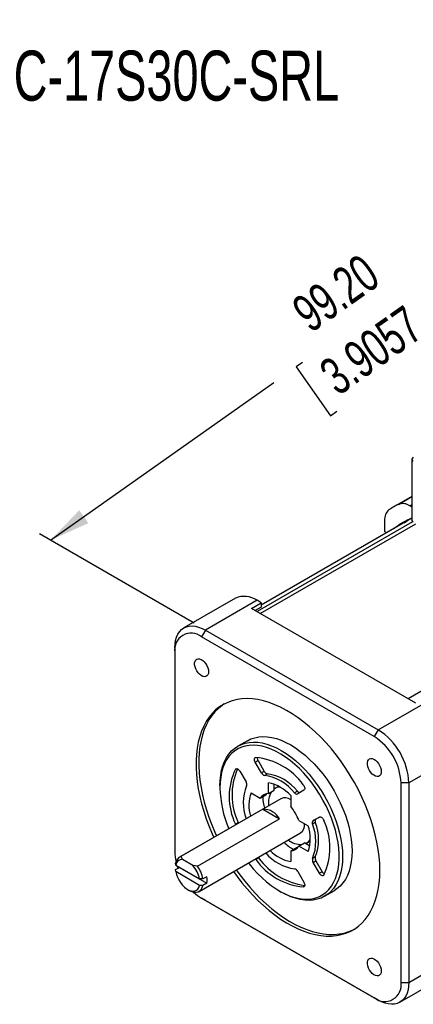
# Model space of a CAD drawing. Extents: x 11 to 421, y 5 to 275.
# Tile 4 of 16: x 70 to 95, y 100 to 162. Entities that reach past the tile are written whole.
import ezdxf
from ezdxf.enums import TextEntityAlignment as Align

# ---------------------------------------------------------------- set-up
doc = ezdxf.new("R2010")
doc.units = 0
doc.layers.get('0').update_dxf_attribs({"linetype": 'CONTINUOUS'})
doc.dimstyles.new('SLDDIMSTYLE3', dxfattribs={"dimtxt": 2.38125, "dimasz": 3, "dimexe": 0, "dimexo": 0.0625, "dimgap": 0.595313, "dimtad": 0, "dimlfac": 2, "dimrnd": 1e-09, "dimzin": 4, "dimsah": 1, "dimcen": 0.09, "dimazin": 3, "dimtfac": 1, "dimtofl": 0, "dimtmove": 0, "dimatfit": 3})

# ---------------------------------------------------------------- blocks, each defined once
blk = doc.blocks.new('_D_8')
at = {"color": 7, "linetype": 'CONTINUOUS'}
for p, q in [((115.618, 149.003), (106.239, 154.417)), ((106.946, 154.009), (98.755, 148.232)), ((96.953, 146.961), (97.347, 147.239)), ((97.347, 147.239), (99.528, 144.147)), ((99.528, 144.147), (99.133, 143.869)), ((88.06, 140.689), (87.665, 140.41)), ((87.665, 140.41), (89.846, 137.318)), ((72.086, 129.423), (86.258, 139.418)), ((89.846, 137.318), (90.241, 137.597)), ((81.199, 124.162), (71.379, 129.831))]:
    blk.add_line(p, q, dxfattribs=at)
for points in [[(106.946, 154.009), (104.55, 152.93), (105.126, 152.113)], [(72.086, 129.423), (74.483, 130.501), (73.906, 131.318)]]:
    blk.add_solid(points, dxfattribs=at)
at = {"color": 7, "linetype": 'CONTINUOUS', "width": 0.7}
for s, p in [('99.20', (88.994, 141.938, -12.82)), ('3.9057', (90.734, 137.945, -12.82))]:
    blk.add_text(s, height=2.3813, rotation=35.19425, dxfattribs=at).set_placement(p, align=Align.BOTTOM_LEFT)
blk = doc.blocks.new('SW_NOTE_8')
at = {"color": 0, "linetype": 'CONTINUOUS'}
blk.add_line((4.761, 14.789), (0, 0), dxfattribs=at)
blk.add_solid([(0, 0), (1.395, 2.702), (0.443, 3.009)], dxfattribs=at)
at = {"color": 0, "linetype": 'CONTINUOUS', "width": 0.7}
for s, height, p in [('□', 4.763, (44.232, 10.449)), ('CM1-C-17S30C-SRL', 3.175, (5.327, 10.916))]:
    blk.add_text(s, height=height, dxfattribs=at).set_placement(p, align=Align.BOTTOM_LEFT)

msp = doc.modelspace()

# ---------------------------------------------------------------- linework, layer by layer
at = {"color": 7, "linetype": 'CONTINUOUS'}
for p, q in [((95.0094, 134.554), (95.0094, 130.6755)), ((95.0094, 132.196), (93.8517, 131.5276)), ((95.0094, 131.5222), (94.877, 131.5986)), ((95.0094, 130.8104), (85.4453, 125.2891)), ((93.2765, 130.6743), (93.2765, 129.9709)), ((93.4158, 129.8904), (93.2765, 129.9709)), ((83.8052, 125.7397), (80.5349, 123.8517)), ((85.1801, 125.6035), (81.9097, 123.7156)), ((85.4453, 125.4504), (85.1801, 125.6035)), ((84.8266, 125.0933), (85.4453, 125.4504)), ((95.2564, 119.0722), (84.8266, 125.0933)), ((85.4453, 125.1682), (85.071, 124.9522)), ((85.4453, 125.4504), (85.4453, 125.1682)), ((81.9097, 123.7156), (81.6623, 123.2869)), ((81.9097, 123.7156), (92.8699, 117.3884)), ((92.6224, 116.9597), (81.6623, 123.2869)), ((79.9652, 122.5926), (79.9652, 122.3069)), ((79.9652, 122.3069), (79.9652, 109.6505)), ((92.8699, 117.3884), (96.1403, 119.2764)), ((92.8699, 117.3884), (92.6224, 116.9597)), ((84.5693, 116.7008), (83.9683, 116.3538)), ((98.0848, 115.9083), (94.8144, 114.0204)), ((85.0667, 115.3353), (85.2434, 115.4373)), ((85.4623, 114.6501), (85.0667, 115.3353)), ((85.2434, 115.4373), (85.639, 114.7521)), ((84.0886, 114.7705), (84.4842, 114.0853)), ((85.639, 114.7521), (85.4623, 114.6501)), ((85.6605, 114.4942), (85.8372, 114.5962)), ((82.829, 113.8356), (82.829, 113.7132)), ((85.9049, 113.3518), (85.9049, 114.0293)), ((86.2584, 113.5559), (86.2584, 113.9414)), ((86.496, 113.7716), (86.3192, 113.6696)), ((86.496, 113.7716), (86.5598, 113.8041)), ((94.8144, 114.0204), (94.3195, 114.0204)), ((94.3195, 101.364), (94.3195, 114.0204)), ((94.8144, 114.0204), (94.8144, 101.364)), ((84.8006, 113.3915), (85.3873, 113.0529)), ((85.3873, 113.0529), (85.7408, 113.257)), ((85.9049, 113.3518), (86.2584, 113.5559)), ((87.3191, 113.2128), (87.3191, 112.5354)), ((87.7403, 113.4976), (87.5635, 113.3956)), ((88.1573, 113.5511), (87.7617, 113.3226)), ((86.6942, 113.0201), (80.2595, 109.3054)), ((85.9049, 112.7539), (85.9135, 112.5694)), ((85.5513, 112.3458), (80.3541, 109.3455)), ((85.5513, 112.3458), (86.612, 111.7335)), ((88.7398, 111.6286), (89.1354, 111.8571)), ((89.1373, 111.8581), (88.9165, 111.7307)), ((81.4148, 108.7332), (86.612, 111.7335)), ((83.8078, 111.4115), (83.9846, 111.5135)), ((83.828, 111.3654), (83.8078, 111.4115)), ((84.0047, 111.4675), (83.9846, 111.5135)), ((87.8367, 111.6388), (88.4234, 111.3001)), ((88.7038, 111.4205), (88.8806, 111.5225)), ((88.9165, 111.7307), (88.7398, 111.6286)), ((81.5094, 107.1403), (87.9441, 110.8549)), ((87.8367, 110.0057), (88.1903, 110.2098)), ((88.4234, 109.667), (87.8367, 110.0057)), ((88.5241, 110.0171), (88.1903, 110.2098)), ((88.319, 110.2054), (88.4958, 110.3074)), ((88.5558, 110.3465), (88.4958, 110.3074)), ((80.3541, 109.3455), (80.4543, 109.1652)), ((87.3191, 109.7068), (87.6727, 109.9109)), ((87.3191, 109.7068), (87.3191, 109.0293)), ((88.8806, 109.3249), (88.7038, 109.2229)), ((80.0209, 108.803), (80.0184, 108.9269)), ((80.0209, 108.803), (81.5358, 107.9285)), ((81.1024, 108.7911), (80.4543, 109.1652)), ((81.4148, 108.7332), (81.1024, 108.7911)), ((85.1081, 109.1593), (85.0779, 109.2004)), ((85.2849, 109.2614), (85.1081, 109.1593)), ((85.2849, 109.2614), (85.2547, 109.3024)), ((88.7398, 108.9733), (88.9165, 109.0753)), ((89.1354, 108.2881), (88.7398, 108.9733)), ((88.9165, 109.0753), (89.3121, 108.3901)), ((80.0184, 108.5186), (80.2659, 108.6615)), ((80.0209, 108.3947), (80.0184, 108.5186)), ((81.5358, 107.5202), (80.0209, 108.3947)), ((80.2659, 108.6615), (81.9979, 107.6616)), ((81.9979, 108.0699), (81.7505, 107.927)), ((87.7617, 108.4085), (88.1573, 107.7233)), ((89.3121, 108.3901), (89.1354, 108.2881)), ((81.7505, 107.927), (81.5358, 107.9285)), ((81.7505, 107.5188), (81.5358, 107.5202)), ((81.9979, 107.6616), (81.7505, 107.5188)), ((80.7782, 107.2635), (80.8843, 107.2022)), ((86.6114, 107.1611), (86.7174, 107.0999)), ((89.4678, 106.8272), (90.0689, 107.1742)), ((81.6623, 106.7111), (92.6224, 100.384)), ((81.9097, 106.5682), (81.6623, 106.7111)), ((92.8699, 100.2411), (81.9097, 106.5682)), ((94.8144, 101.364), (98.0848, 103.2519)), ((94.2448, 100.1049), (97.5152, 101.9928)), ((94.3195, 101.364), (94.8144, 101.364)), ((92.8699, 100.2411), (92.6224, 100.384))]:
    msp.add_line(p, q, dxfattribs=at)
at = {"color": 8, "linetype": 'CONTINUOUS'}
for p, q in [((94.1609, 131.6907), (95.0094, 132.1805)), ((94.877, 131.5986), (95.0094, 131.675)), ((95.0518, 130.5868), (85.1811, 124.8886)), ((85.3879, 124.7692), (95.252, 130.4637)), ((104.673, 125.0748), (94.7658, 119.3555)), ((83.8078, 114.8847), (83.8801, 114.9264)), ((88.1159, 107.423), (88.1881, 107.4647))]:
    msp.add_line(p, q, dxfattribs=at)
at = {"color": 7, "linetype": 'CONTINUOUS', "flags": 128}
for points in [[(94.5107, 130.5225), (94.5713, 130.5704), (94.7436, 130.697)], [(79.9652, 122.5926), (79.9774, 122.837), (80.0139, 123.0642), (80.0743, 123.2713), (80.1578, 123.4558), (80.2632, 123.6153), (80.3894, 123.7478), (80.5347, 123.8517), (80.6973, 123.9256), (80.8752, 123.9686), (81.066, 123.9803), (81.2675, 123.9603), (81.477, 123.9091), (81.692, 123.8271), (81.9097, 123.7156)], [(82.1042, 121.0721), (82.0923, 120.9613), (82.0572, 120.8702), (82.0008, 120.8037), (81.9262, 120.7655), (81.8373, 120.7576), (81.739, 120.7803), (81.6366, 120.8326), (81.5355, 120.9115), (81.4413, 121.0128), (81.359, 121.1311), (81.293, 121.2599), (81.247, 121.3924), (81.2233, 121.5214), (81.2233, 121.6399), (81.247, 121.7415), (81.293, 121.8208), (81.359, 121.8735), (81.4413, 121.8967), (81.5355, 121.8893), (81.6366, 121.8515), (81.739, 121.7855), (81.8373, 121.6948), (81.9262, 121.5842), (82.0008, 121.4598), (82.0572, 121.3283), (82.0923, 121.1967), (82.1042, 121.0721)], [(92.976, 108.4678), (92.9642, 108.9018), (92.929, 109.3476), (92.8705, 109.8035), (92.789, 110.2675), (92.6847, 110.7379), (92.5581, 111.2127), (92.4097, 111.69), (92.24, 112.1678), (92.0499, 112.6444), (91.84, 113.1176), (91.6112, 113.5858), (91.3643, 114.0468), (91.1005, 114.499), (90.8207, 114.9404), (90.5262, 115.3694), (90.218, 115.7841), (89.8974, 116.1829), (89.5657, 116.5642), (89.2243, 116.9264), (88.8745, 117.2682), (88.5177, 117.588), (88.1553, 117.8848), (87.7889, 118.1571), (87.4199, 118.404), (87.0498, 118.6245), (86.68, 118.8176), (86.3121, 118.9826), (85.9476, 119.1188), (85.5878, 119.2257), (85.2343, 119.3029), (84.8885, 119.3499), (84.5518, 119.3667), (84.2255, 119.3532), (83.911, 119.3094), (83.6094, 119.2356), (83.3221, 119.1319), (83.0502, 118.9988), (82.7947, 118.8369), (82.5568, 118.6468), (82.3373, 118.4293), (82.1372, 118.1852), (81.9572, 117.9156), (81.7981, 117.6215), (81.6605, 117.304), (81.545, 116.9646), (81.452, 116.6045), (81.382, 116.2252), (81.3351, 115.8282), (81.3116, 115.4152), (81.3116, 114.9877), (81.3351, 114.5475), (81.382, 114.0965), (81.452, 113.6363), (81.545, 113.1688), (81.6605, 112.696), (81.7981, 112.2197), (81.9572, 111.7419), (82.1372, 111.2645), (82.3373, 110.7893), (82.4397, 110.564)], [(83.107, 119.0297), (82.9715, 118.939), (82.7336, 118.7489), (82.5141, 118.5313), (82.3139, 118.2873), (82.134, 118.0176), (81.9749, 117.7235), (81.8373, 117.4061), (81.7218, 117.0666), (81.6288, 116.7065), (81.5588, 116.3272), (81.5119, 115.9303), (81.4884, 115.5172), (81.4884, 115.0897), (81.5119, 114.6496), (81.5588, 114.1985), (81.6288, 113.7383), (81.7218, 113.2709), (81.8373, 112.7981), (81.9749, 112.3218), (82.134, 111.844), (82.3139, 111.3665), (82.5141, 110.8914), (82.6164, 110.666)], [(84.5693, 116.7008), (84.7933, 116.8105), (85.0332, 116.8904), (85.2871, 116.9397), (85.5535, 116.9582), (85.8308, 116.9458), (86.1173, 116.9024), (86.4112, 116.8285), (86.7107, 116.7244), (87.014, 116.5908), (87.3191, 116.4285), (87.6242, 116.2385), (87.9275, 116.022), (88.227, 115.7803), (88.5209, 115.5149), (88.8074, 115.2274), (89.0847, 114.9197), (89.3511, 114.5936), (89.6051, 114.2511), (89.8449, 113.8944), (90.0691, 113.5255), (90.2764, 113.1469), (90.4654, 112.7609), (90.6351, 112.3697), (90.7843, 111.9759), (90.9122, 111.5819), (91.0178, 111.19), (91.1007, 110.8028), (91.1603, 110.4226), (91.1962, 110.0516), (91.2082, 109.6924), (91.1962, 109.3469), (91.1603, 109.0175), (91.1007, 108.706), (91.0178, 108.4145), (90.9122, 108.1446), (90.7843, 107.8982), (90.6351, 107.6767), (90.4654, 107.4814), (90.2764, 107.3136), (90.0691, 107.1744), (90.0689, 107.1742)], [(82.829, 113.8356), (82.841, 114.1811), (82.8769, 114.5105), (82.9364, 114.822), (83.0193, 115.1135), (83.125, 115.3834), (83.2529, 115.6298), (83.4021, 115.8513), (83.5717, 116.0466), (83.7608, 116.2144), (83.9681, 116.3537), (84.1923, 116.4636), (84.4321, 116.5434), (84.686, 116.5928), (84.9525, 116.6113), (85.2298, 116.5988), (85.5163, 116.5555), (85.8102, 116.4815), (86.1097, 116.3774), (86.4129, 116.2438), (86.7181, 116.0815), (87.0232, 115.8915), (87.3265, 115.675), (87.626, 115.4333), (87.9199, 115.1679), (88.2064, 114.8805), (88.4837, 114.5727), (88.7501, 114.2466), (89.004, 113.9041), (89.2438, 113.5474), (89.4681, 113.1786), (89.6754, 112.8), (89.8644, 112.4139), (90.0341, 112.0228), (90.1833, 111.629), (90.3111, 111.2349), (90.4168, 110.8431), (90.4997, 110.4558), (90.5593, 110.0756), (90.5952, 109.7047), (90.6072, 109.3454), (90.5952, 109), (90.5593, 108.6705), (90.4997, 108.359), (90.4168, 108.0675), (90.3111, 107.7977), (90.1833, 107.5512), (90.0341, 107.3297), (89.8644, 107.1344), (89.6754, 106.9667), (89.4681, 106.8274), (89.2438, 106.7175), (89.004, 106.6376), (88.7501, 106.5883), (88.4837, 106.5698), (88.2064, 106.5822), (87.9199, 106.6256), (87.626, 106.6995), (87.3265, 106.8036), (87.0232, 106.9372), (86.7181, 107.0995), (86.7174, 107.0999)], [(84.6358, 108.9451), (84.6772, 108.8923), (84.9416, 108.574), (85.2166, 108.2744), (85.5004, 107.9954), (85.7912, 107.7387), (86.0872, 107.506), (86.3865, 107.2988), (86.6872, 107.1182), (86.9875, 106.9656), (87.2854, 106.8418), (87.579, 106.7477), (87.8665, 106.6838), (88.1461, 106.6505), (88.416, 106.6481), (88.6745, 106.6765), (88.9199, 106.7356), (89.1508, 106.825), (89.3656, 106.9442), (89.563, 107.0923), (89.7417, 107.2685), (89.9007, 107.4717), (90.0388, 107.7005), (90.1553, 107.9534), (90.2494, 108.2291), (90.3205, 108.5255), (90.3681, 108.841), (90.392, 109.1734), (90.392, 109.5208), (90.3681, 109.8808), (90.3205, 110.2513), (90.2494, 110.6299), (90.1553, 111.0141), (90.0388, 111.4016), (89.9007, 111.7899), (89.7417, 112.1766), (89.563, 112.5591), (89.3656, 112.9352), (89.1508, 113.3023), (88.9199, 113.6583), (88.6745, 114.0008), (88.416, 114.3277), (88.1461, 114.6368), (87.8665, 114.9264), (87.579, 115.1944), (87.2854, 115.4393), (86.9875, 115.6594), (86.6872, 115.8535), (86.3865, 116.0202), (86.0872, 116.1585), (85.7912, 116.2676), (85.5004, 116.3467), (85.2166, 116.3953), (84.9416, 116.4132), (84.6772, 116.4001), (84.4251, 116.3563), (84.1867, 116.282), (83.9637, 116.1776), (83.7575, 116.0439), (83.5693, 115.8816), (83.4003, 115.6918), (83.2516, 115.4756), (83.1242, 115.2346), (83.0188, 114.97), (82.9362, 114.6838), (82.8767, 114.3776), (82.8409, 114.0534), (82.829, 113.7132), (82.829, 113.7132)], [(85.0667, 115.3353), (85.0412, 115.3872), (85.0238, 115.4403), (85.0155, 115.4915), (85.0168, 115.5382), (85.0275, 115.5779), (85.047, 115.6083), (85.0744, 115.6279), (85.1081, 115.6356)], [(93.0643, 114.7449), (93.0524, 114.6341), (93.0173, 114.543), (92.961, 114.4766), (92.8863, 114.4383), (92.7975, 114.4304), (92.6991, 114.4532), (92.5967, 114.5054), (92.4957, 114.5843), (92.4014, 114.6856), (92.3191, 114.8039), (92.2532, 114.9328), (92.2071, 115.0652), (92.1835, 115.1942), (92.1835, 115.3127), (92.2071, 115.4143), (92.2532, 115.4936), (92.3191, 115.5463), (92.4014, 115.5696), (92.4957, 115.5621), (92.5967, 115.5244), (92.6991, 115.4583), (92.7975, 115.3676), (92.8863, 115.2571), (92.961, 115.1326), (93.0173, 115.0011), (93.0524, 114.8695), (93.0643, 114.7449)], [(83.8078, 114.8847), (83.8313, 114.9101), (83.862, 114.924), (83.8981, 114.9257), (83.9378, 114.9152), (83.9789, 114.8929), (84.0191, 114.8601), (84.0564, 114.8185), (84.0886, 114.7705)], [(88.1159, 113.8992), (88.1496, 113.8526), (88.177, 113.8015), (88.1965, 113.7484), (88.2072, 113.6964), (88.2085, 113.6483), (88.2002, 113.6066), (88.1828, 113.5736), (88.1573, 113.5511)], [(85.7408, 113.257), (85.7897, 113.3195), (85.8046, 113.3362)], [(89.1354, 111.8571), (89.1676, 111.8679), (89.2049, 111.8664), (89.2451, 111.8528), (89.2862, 111.8276), (89.3259, 111.7924), (89.362, 111.7489), (89.3927, 111.6996), (89.4162, 111.6471)], [(87.7729, 109.9265), (87.7512, 109.922), (87.6727, 109.9109)], [(80.1191, 108.7464), (80.1596, 108.6276), (80.1678, 108.6049)], [(80.0209, 108.3947), (80.0644, 108.2172), (80.1308, 108.038), (80.2177, 107.8626), (80.3226, 107.6969), (80.442, 107.5459), (80.5722, 107.4146), (80.7089, 107.3071), (80.8478, 107.2269), (80.9846, 107.1765), (81.1147, 107.1576), (81.2341, 107.1706), (81.339, 107.2154), (81.426, 107.2903), (81.4923, 107.393), (81.5358, 107.5202)], [(83.6896, 108.3989), (83.911, 108.0923), (84.2255, 107.6853), (84.5518, 107.2951), (84.8885, 106.9231), (85.2343, 106.5709), (85.5878, 106.24), (85.9476, 105.9315), (86.3121, 105.6468), (86.68, 105.3871), (87.0498, 105.1533), (87.4199, 104.9464), (87.7889, 104.7672), (88.1553, 104.6165), (88.5177, 104.4949), (88.8745, 104.4028), (89.2243, 104.3407), (89.5657, 104.3088), (89.8974, 104.3071), (90.218, 104.3358), (90.5262, 104.3946), (90.8207, 104.4835), (91.1005, 104.6019), (91.3643, 104.7494), (91.6112, 104.9255), (91.84, 105.1294), (92.0499, 105.3604), (92.24, 105.6173), (92.4097, 105.8994), (92.5581, 106.2053), (92.6847, 106.5339), (92.789, 106.8838), (92.8705, 107.2537), (92.929, 107.6421), (92.9642, 108.0473), (92.976, 108.4678)], [(83.8663, 108.5009), (84.0877, 108.1943), (84.4023, 107.7874), (84.7286, 107.3971), (85.0653, 107.0252), (85.4111, 106.673), (85.7646, 106.342), (86.1243, 106.0335), (86.4889, 105.7489), (86.8568, 105.4891), (87.2265, 105.2553), (87.5967, 105.0484), (87.9657, 104.8693), (88.3321, 104.7186), (88.6944, 104.597), (89.0512, 104.5049), (89.401, 104.4428), (89.7425, 104.4108), (90.0742, 104.4092), (90.3947, 104.4378), (90.7029, 104.4967), (90.9975, 104.5855), (91.2773, 104.7039), (91.3544, 104.7432)], [(89.4162, 108.1738), (89.3927, 108.1485), (89.362, 108.1346), (89.3259, 108.1328), (89.2862, 108.1434), (89.2451, 108.1657), (89.2049, 108.1985), (89.1676, 108.24), (89.1354, 108.2881)], [(80.8843, 107.2022), (80.8844, 107.2022), (81.035, 107.1302), (81.1812, 107.0901), (81.3187, 107.0831), (81.4435, 107.1095), (81.5519, 107.1684), (81.6409, 107.2581), (81.7077, 107.3761), (81.7505, 107.5188)], [(88.1573, 107.7233), (88.1828, 107.6713), (88.2002, 107.6183), (88.2085, 107.567), (88.2072, 107.5203), (88.1965, 107.4807), (88.177, 107.4502), (88.1496, 107.4306), (88.1159, 107.423)], [(93.0643, 102.0885), (93.0524, 101.9777), (93.0173, 101.8866), (92.961, 101.8202), (92.8863, 101.782), (92.7975, 101.774), (92.6991, 101.7968), (92.5967, 101.849), (92.4957, 101.9279), (92.4014, 102.0293), (92.3191, 102.1475), (92.2532, 102.2764), (92.2071, 102.4089), (92.1835, 102.5378), (92.1835, 102.6563), (92.2071, 102.758), (92.2532, 102.8373), (92.3191, 102.89), (92.4014, 102.9132), (92.4957, 102.9057), (92.5967, 102.868), (92.6991, 102.8019), (92.7975, 102.7112), (92.8863, 102.6007), (92.961, 102.4763), (93.0173, 102.3447), (93.0524, 102.2131), (93.0643, 102.0885)], [(94.8144, 101.364), (94.8022, 101.1196), (94.7657, 100.8925), (94.7053, 100.6853), (94.6219, 100.5009), (94.5164, 100.3414), (94.3902, 100.2088), (94.2449, 100.105), (94.0823, 100.031), (93.9045, 99.988), (93.7136, 99.9764), (93.5121, 99.9963), (93.3026, 100.0476), (93.0876, 100.1295), (92.8699, 100.2411)]]:
    msp.add_lwpolyline(points, dxfattribs=at)
at = {"color": 7, "linetype": 'CONTINUOUS'}
for centre, radius, start, end in [((95.1438, 134.554), 0.131, 110.783421, 249.216579), ((94.0513, 130.742), 0.7778, 129.681348, 184.993431), ((96.1377, 127.5677), 4.5724, 115.614805, 124.395946), ((94.4311, 130.9616), 0.7776, 55.008701, 110.330115), ((96.5309, 126.8864), 4.2089, 111.192526, 128.828597), ((95.1595, 130.6904), 0.1509, 185.694799, 245.625342), ((84.3702, 124.4347), 1.422, 55.280808, 113.408733), ((81.0032, 122.4688), 1.0506, 51.147399, 188.863353), ((90.6453, 113.8586), 3.6778, 2.52009, 57.47991), ((90.6136, 113.8404), 4.2047, 2.45345, 57.54655), ((84.6967, 111.4496), 4.2061, 35.618834, 84.386542), ((85.5297, 115.6156), 0.3373, 176.315942, 211.909905), ((87.4545, 113.1481), 4.0391, 154.535075, 205.464925), ((87.6976, 113.262), 4.1041, 156.264799, 205.216625), ((85.7181, 114.7713), 0.2831, 205.366432, 258.261931), ((85.8948, 114.8734), 0.2831, 205.36643, 258.261931), ((85.2177, 111.5297), 2.9974, 38.499167, 81.506209), ((85.3945, 111.6317), 2.9974, 38.499167, 81.506209), ((89.9735, 113.8807), 7.1465, 181.343133, 202.809471), ((87.2624, 112.7469), 2.9505, 158.344921, 199.833527), ((84.2513, 113.9244), 0.2831, 341.74295, 34.631657), ((85.4047, 111.5296), 2.5492, 41.322292, 78.683084), ((86.6705, 113.0562), 0.7064, 92.926239, 125.682449), ((87.1496, 112.587), 2.483, 161.094323, 195.9489), ((85.9587, 112.661), 0.6929, 94.452109, 145.558643), ((88.7739, 113.1918), 3.2228, 180.785624, 193.947124), ((87.1054, 112.8112), 1.2019, 147.258541, 182.732979), ((86.9528, 112.4459), 0.6298, 54.437259, 114.252282), ((87.7108, 113.49), 0.1749, 212.664061, 286.923288), ((87.8876, 113.592), 0.1749, 212.664063, 286.923287), ((84.6519, 110.3978), 3.4181, 21.289503, 38.710497), ((85.6104, 111.2233), 1.1241, 26.99492, 93.010456), ((87.5889, 111.3604), 0.6178, 305.097729, 6.214452), ((86.0079, 110.4836), 2.5498, 341.322602, 18.677398), ((88.8593, 111.5008), 0.175, 133.087363, 207.334097), ((85.9144, 110.3217), 2.9981, 338.499915, 21.500085), ((89.0361, 111.6029), 0.175, 133.08736, 207.334098), ((86.0912, 110.4237), 2.9981, 338.499915, 21.500085), ((85.7695, 109.9105), 4.0391, 334.535075, 25.464925), ((89.1098, 112.54), 3.1852, 225.969563, 239.288779), ((87.9949, 111.4531), 1.3385, 231.592156, 271.332398), ((87.2653, 110.3976), 0.6929, 274.452109, 325.558643), ((87.9635, 110.8164), 0.7065, 294.334648, 327.067623), ((82.777, 109.6764), 2.8119, 180.528279, 193.495427), ((80.5184, 108.8699), 0.5032, 109.055012, 173.491121), ((87.9914, 111.4832), 2.95, 220.158461, 261.660552), ((87.7966, 111.4655), 2.4826, 224.043541, 258.910792), ((89.1495, 109.2362), 0.2831, 161.742952, 214.631656), ((80.4354, 108.7475), 0.4182, 87.401447, 172.366484), ((79.7588, 107.5758), 1.8116, 11.224964, 42.129933), ((79.7712, 107.5758), 2.0102, 10.061041, 35.151959), ((88.5273, 111.6089), 4.2061, 215.618834, 264.386543), ((88.7503, 111.7625), 4.2737, 215.818839, 262.704277), ((88.9727, 109.1342), 0.2831, 161.74295, 214.631657), ((80.8431, 107.8658), 1.1727, 349.975558, 10.024442), ((87.5059, 108.2872), 0.2831, 25.366432, 78.261931), ((89.6097, 108.5489), 0.3373, 208.090099, 243.675672), ((83.091, 109.134), 2.8128, 226.450787, 239.472313), ((93.2814, 101.2021), 1.0506, 231.147399, 8.863353)]:
    msp.add_arc(centre, radius, start, end, dxfattribs=at)

# ---------------------------------------------------------------- block references
msp.add_blockref('SW_NOTE_8', (57.1481, 145.4331), dxfattribs=at)

# ---------------------------------------------------------------- dimensions: what is measured, and where the dimension line sits
dim = msp.add_linear_dim(base=(72.086, 129.4227), p1=(116.3249, 148.5947), p2=(81.9058, 123.7539), angle=35.194251, dimstyle='SLDDIMSTYLE3', dxfattribs=at)
dim.commit()
dim.dimension.update_dxf_attribs({"geometry": '_D_8', "text_midpoint": (92.5064, 143.8246), "dimtype": 160})

doc.saveas('drawing.dxf')
